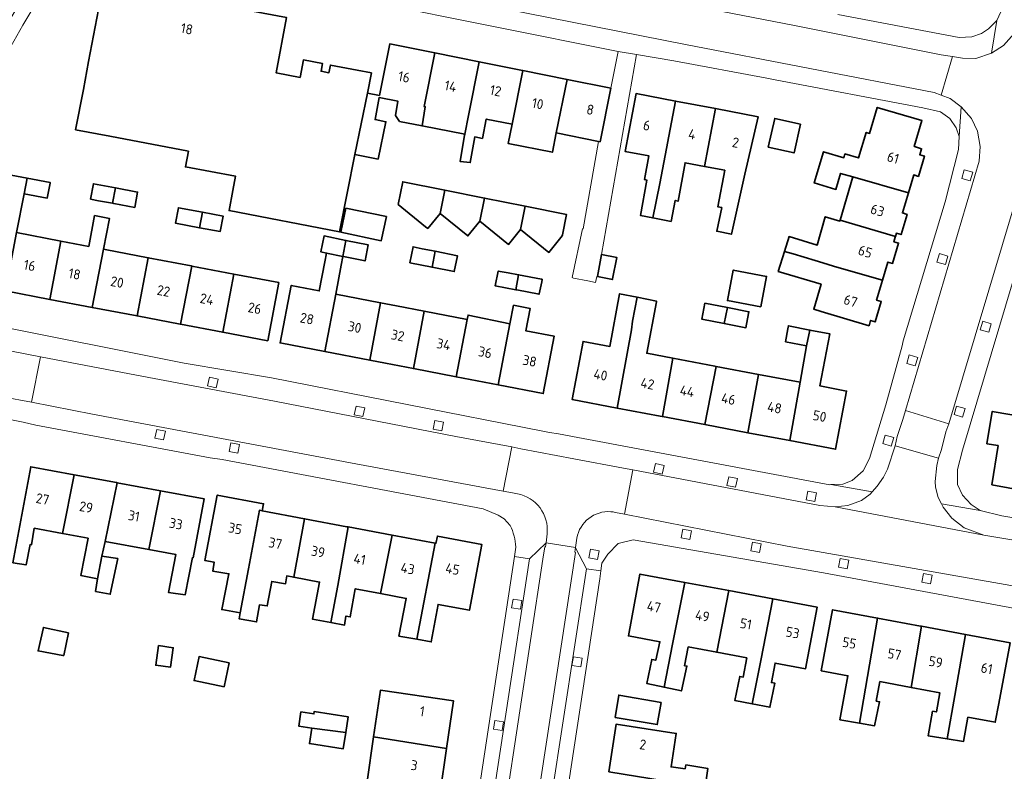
# Model space of a CAD drawing. Extents: x 152761 to 155748, y 459947 to 462743.
# Tile 120 of 256: x 154610 to 154744, y 461534 to 461636. Entities that reach past the tile are written whole.
import ezdxf
from ezdxf.enums import TextEntityAlignment as Align

# ---------------------------------------------------------------- set-up
doc = ezdxf.new("R2010")
doc.units = 0
doc.header["$LTSCALE"] = 0.75
for name, color, linetype, lineweight in [('B-RO-GR-GROENVOORZIENING-GV', 251, 'CONTINUOUS', 18), ('B-RO-OG-BEBOUWING-GV', 6, 'CONTINUOUS', 35), ('B-RO-OG-BEBOUWING-T18', 1, 'CONTINUOUS', 18), ('B-RO-VH-VERHARDING_ASFALT-GV', 251, 'CONTINUOUS', 18), ('B-RO-VH-VERHARDING_BETONSTRAATSTEEN-GV', 251, 'CONTINUOUS', 18), ('B-RO-VH-VERHARDING_STRAATBAKSTEEN-GV', 251, 'CONTINUOUS', 18), ('B-RO-VH-VERHARDING_TEGEL-GV', 251, 'CONTINUOUS', 18)]:
    doc.layers.add(name, color=color, linetype=linetype, lineweight=lineweight)
doc.styles.add('NLCS-ISO-M200-T18', font='NLCS-ISO.ttf', dxfattribs={"height": 0.36})

msp = doc.modelspace()

# ---------------------------------------------------------------- linework, layer by layer
at = {"layer": 'B-RO-GR-GROENVOORZIENING-GV', "flags": 128}
for points in [[(154739.415, 461615.377), (154738.263, 461615.714), (154737.926, 461614.562), (154739.078, 461614.225)], [(154736.037, 461604.033), (154734.886, 461604.37), (154734.549, 461603.218), (154735.7, 461602.881)], [(154741.916, 461594.878), (154740.764, 461595.215), (154740.427, 461594.064), (154741.579, 461593.727)], [(154731.966, 461590.337), (154730.815, 461590.674), (154730.478, 461589.523), (154731.629, 461589.186)], [(154637.26, 461587.391), (154636.085, 461587.636), (154635.84, 461586.461), (154637.015, 461586.216)], [(154657.12, 461583.497), (154655.945, 461583.742), (154655.7, 461582.567), (154656.875, 461582.322)], [(154738.375, 461583.404), (154737.223, 461583.742), (154736.886, 461582.59), (154738.038, 461582.253)], [(154667.773, 461581.563), (154666.598, 461581.808), (154666.353, 461580.633), (154667.528, 461580.388)], [(154630.133, 461580.342), (154628.958, 461580.587), (154628.713, 461579.412), (154629.888, 461579.167)], [(154728.723, 461579.471), (154727.571, 461579.808), (154727.234, 461578.657), (154728.386, 461578.32)], [(154640.169, 461578.542), (154638.99, 461578.765), (154638.767, 461577.586), (154639.946, 461577.363)], [(154697.629, 461575.705), (154696.454, 461575.95), (154696.209, 461574.775), (154697.384, 461574.53)], [(154707.552, 461573.932), (154706.378, 461574.177), (154706.133, 461573.002), (154707.307, 461572.757)], [(154718.257, 461571.998), (154717.083, 461572.243), (154716.838, 461571.069), (154718.012, 461570.824)], [(154701.356, 461566.872), (154700.177, 461567.096), (154699.953, 461565.917), (154701.132, 461565.693)], [(154710.782, 461565.103), (154709.603, 461565.326), (154709.379, 461564.147), (154710.558, 461563.924)], [(154688.833, 461564.135), (154687.654, 461564.359), (154687.43, 461563.18), (154688.609, 461562.956)], [(154722.632, 461562.874), (154721.453, 461563.098), (154721.23, 461561.919), (154722.409, 461561.695)], [(154733.902, 461560.858), (154732.723, 461561.081), (154732.499, 461559.902), (154733.678, 461559.679)], [(154678.368, 461557.419), (154677.183, 461557.611), (154676.991, 461556.426), (154678.176, 461556.234)], [(154686.538, 461549.619), (154685.354, 461549.811), (154685.162, 461548.627), (154686.346, 461548.435)], [(154675.895, 461541.006), (154674.71, 461541.198), (154674.518, 461540.014), (154675.703, 461539.822)]]:
    msp.add_lwpolyline(points, close=True, dxfattribs=at)
at = {"layer": 'B-RO-OG-BEBOUWING-GV', "flags": 128}
for points in [[(154655.791, 461617.806), (154657.464, 461626.089), (154658.018, 461628.832), (154656.077, 461629.204), (154652.461, 461629.897), (154652.259, 461628.847), (154651.198, 461629.05), (154651.4, 461630.101), (154648.817, 461630.596), (154648.363, 461628.229), (154645.101, 461628.846), (154646.532, 461636.31), (154621.761, 461640.995), (154619.739, 461630.366), (154619.023, 461626.6), (154617.983, 461621.134), (154622.598, 461620.256), (154633.235, 461618.232), (154632.837, 461616.115), (154639.619, 461614.842), (154639.256, 461612.908), (154638.748, 461610.199), (154653.672, 461607.315)], [(154657.464, 461626.089), (154655.791, 461617.806), (154658.924, 461617.171), (154659.981, 461622.22), (154658.501, 461622.522), (154659.05, 461625.496), (154661.604, 461624.985), (154661.254, 461623.063), (154661.821, 461622.252), (154664.875, 461621.657), (154665.311, 461624.244), (154665.157, 461624.274), (154666.618, 461631.529), (154660.498, 461632.753), (154659.105, 461625.78)], [(154670.637, 461620.534), (154671.158, 461623.074), (154672.617, 461630.33), (154666.618, 461631.529), (154665.157, 461624.274), (154665.311, 461624.244), (154664.875, 461621.657)], [(154677.062, 461621.893), (154678.508, 461629.152), (154678.443, 461629.165), (154672.617, 461630.33), (154671.158, 461623.074), (154670.637, 461620.534), (154670.609, 461620.4), (154670.039, 461616.825), (154671.392, 461616.69), (154671.994, 461620.158), (154673.042, 461619.976), (154673.567, 461622.592)], [(154684.495, 461627.955), (154678.508, 461629.152), (154677.062, 461621.893), (154676.537, 461619.259), (154682.514, 461618.102), (154683.036, 461620.699)], [(154688.735, 461619.559), (154688.969, 461619.512), (154690.42, 461626.771), (154684.495, 461627.955), (154683.036, 461620.699)], [(154699.178, 461625.027), (154693.834, 461626.042), (154692.346, 461618.215), (154695.57, 461617.603), (154694.979, 461614.385), (154695.276, 461614.331), (154694.438, 461609.521), (154696.096, 461609.206), (154697.055, 461613.87)], [(154703.089, 461616.174), (154704.57, 461624.002), (154699.178, 461625.027), (154697.055, 461613.87), (154696.096, 461609.206), (154698.573, 461608.736), (154699.141, 461611.574), (154699.519, 461611.466), (154700.469, 461616.672)], [(154704.57, 461624.002), (154703.089, 461616.174), (154705.84, 461615.651), (154704.924, 461610.685), (154705.442, 461610.594), (154704.761, 461607.403), (154706.75, 461607.002), (154708.553, 461615.136), (154710.344, 461622.905)], [(154723.192, 461614.747), (154730.697, 461612.585), (154731.419, 461615.021), (154732.052, 461614.833), (154732.865, 461617.575), (154732.232, 461617.762), (154732.472, 461618.57), (154731.513, 461618.854), (154731.486, 461618.862), (154732.529, 461622.382), (154726.492, 461624.17), (154725.45, 461620.65), (154724.984, 461620.788), (154723.954, 461617.318), (154722.113, 461617.863), (154721.96, 461617.346), (154719.217, 461618.169), (154717.949, 461613.948), (154720.881, 461613.068), (154721.529, 461615.226)], [(154716.093, 461621.895), (154712.607, 461622.682), (154711.727, 461618.782), (154715.213, 461617.995)], [(154608.479, 461599.328), (154609.96, 461607.212), (154611.002, 461612.465), (154611.437, 461614.568), (154608.525, 461615.105), (154608.116, 461613.066), (154608.92, 461612.935), (154607.856, 461607.612), (154603.941, 461608.358), (154602.44, 461600.478)], [(154614.514, 461613.891), (154614.534, 461613.996), (154611.437, 461614.568), (154611.002, 461612.465), (154614.141, 461611.883)], [(154730.697, 461612.585), (154723.192, 461614.747), (154721.452, 461608.885), (154728.952, 461606.704), (154729.079, 461607.13), (154729.712, 461606.943), (154730.525, 461609.685), (154729.892, 461609.872)], [(154622.969, 461611.184), (154623.372, 461613.274), (154620.389, 461613.836), (154619.995, 461611.744), (154621.081, 461611.539)], [(154623.372, 461613.274), (154622.969, 461611.184), (154623.138, 461611.152), (154625.97, 461610.618), (154626.364, 461612.71)], [(154665.349, 461608.019), (154665.65, 461607.775), (154667.304, 461609.817), (154667.933, 461612.963), (154662.246, 461614.1), (154661.632, 461611.028)], [(154667.933, 461612.963), (154667.304, 461609.817), (154671.081, 461606.759), (154672.704, 461608.763), (154673.328, 461611.885)], [(154678.215, 461607.632), (154678.845, 461610.782), (154673.328, 461611.885), (154672.704, 461608.763), (154676.586, 461605.62)], [(154635.14, 461609.976), (154631.886, 461610.572), (154631.503, 461608.481), (154634.743, 461607.886)], [(154654.541, 461610.539), (154653.856, 461607.279), (154659.352, 461606.123), (154660.038, 461609.383)], [(154678.845, 461610.782), (154678.215, 461607.632), (154682.03, 461604.543), (154683.831, 461606.767), (154683.863, 461606.927), (154684.411, 461609.67)], [(154615.959, 461606.069), (154614.498, 461598.183), (154620.239, 461597.09), (154621.772, 461604.958), (154622.556, 461609.146), (154620.541, 461609.524), (154619.759, 461605.345)], [(154635.14, 461609.976), (154634.743, 461607.886), (154637.563, 461607.369), (154637.947, 461609.461)], [(154728.952, 461606.704), (154721.452, 461608.885), (154721.429, 461608.806), (154721.42, 461608.776), (154719.432, 461609.361), (154718.351, 461605.524), (154714.54, 461606.686), (154713.945, 461604.678), (154715.101, 461604.331), (154718.098, 461603.432), (154719.694, 461602.953), (154720.697, 461602.652), (154727.198, 461600.79), (154727.924, 461603.238), (154728.557, 461603.05), (154729.37, 461605.792), (154728.738, 461605.98), (154728.917, 461606.585)], [(154614.498, 461598.183), (154615.959, 461606.069), (154609.96, 461607.212), (154608.479, 461599.328)], [(154654.157, 461604.004), (154654.57, 461606.168), (154651.616, 461606.775), (154651.176, 461604.612), (154651.94, 461604.456)], [(154626.294, 461595.938), (154627.8, 461603.814), (154621.963, 461604.926), (154621.772, 461604.958), (154620.239, 461597.09)], [(154654.57, 461606.168), (154654.157, 461604.004), (154654.192, 461603.997), (154654.227, 461603.989), (154657.149, 461603.396), (154657.589, 461605.559)], [(154664.9, 461605.044), (154663.648, 461605.296), (154663.217, 461603.142), (154666.235, 461602.538), (154666.632, 461604.695)], [(154627.8, 461603.814), (154626.294, 461595.938), (154632.106, 461594.832), (154632.194, 461594.815), (154633.723, 461602.686), (154633.606, 461602.708)], [(154651.711, 461591.13), (154653.187, 461598.901), (154653.942, 461602.811), (154654.157, 461604.004), (154651.94, 461604.456), (154651.706, 461603.243), (154650.951, 461599.332), (154647.16, 461600.064), (154645.661, 461592.297)], [(154666.632, 461604.695), (154666.235, 461602.538), (154669.224, 461601.939), (154669.654, 461604.087)], [(154689.177, 461604.257), (154689.079, 461603.751), (154688.595, 461601.26), (154690.632, 461600.864), (154690.649, 461600.952), (154691.214, 461603.861)], [(154713.945, 461604.678), (154713.088, 461601.962), (154718.885, 461600.227), (154717.88, 461596.839), (154718.882, 461596.542), (154725.368, 461594.619), (154725.578, 461595.328), (154726.211, 461595.141), (154727.027, 461597.892), (154726.394, 461598.08), (154727.198, 461600.79), (154720.697, 461602.652), (154719.694, 461602.953), (154718.098, 461603.432), (154715.101, 461604.331)], [(154637.9, 461593.729), (154639.391, 461601.606), (154633.723, 461602.686), (154632.194, 461594.815)], [(154639.391, 461601.606), (154637.9, 461593.729), (154643.977, 461592.572), (154645.477, 461600.447)], [(154677.555, 461599.485), (154677.927, 461601.508), (154676.538, 461601.767), (154675.18, 461602.011), (154674.751, 461600.026)], [(154677.927, 461601.508), (154677.555, 461599.485), (154677.697, 461599.458), (154680.717, 461598.884), (154680.724, 461598.917), (154681.063, 461600.569), (154681.129, 461600.89), (154681.051, 461600.905)], [(154710.71, 461597.152), (154711.501, 461601.288), (154706.988, 461602.152), (154706.197, 461598.016)], [(154657.787, 461589.957), (154659.257, 461597.729), (154653.187, 461598.901), (154651.711, 461591.13)], [(154691.281, 461583.472), (154693.236, 461594.06), (154693.363, 461595.231), (154694, 461598.459), (154691.604, 461598.939), (154690.307, 461591.816), (154686.675, 461592.501), (154685.189, 461584.62)], [(154696.586, 461597.846), (154696.603, 461597.938), (154694, 461598.459), (154693.363, 461595.231), (154693.236, 461594.06), (154691.281, 461583.472), (154697.079, 461582.38), (154697.407, 461582.318), (154698.797, 461590.216), (154695.274, 461590.88)], [(154657.787, 461589.957), (154659.899, 461589.55), (154663.709, 461588.815), (154665.141, 461596.594), (154661.398, 461597.316), (154659.257, 461597.729)], [(154676.75, 461594.891), (154675.186, 461586.6), (154681.27, 461585.426), (154682.768, 461593.191), (154678.915, 461593.934), (154679.499, 461596.961), (154677.268, 461597.391)], [(154703.137, 461597.67), (154702.718, 461595.516), (154705.783, 461594.919), (154706.199, 461597.074)], [(154705.783, 461594.919), (154708.698, 461594.351), (154709.071, 461596.27), (154709.117, 461596.506), (154706.199, 461597.074)], [(154665.141, 461596.594), (154663.709, 461588.815), (154669.474, 461587.702), (154670.979, 461595.467)], [(154669.474, 461587.702), (154675.186, 461586.6), (154676.75, 461594.891), (154671.092, 461596.05), (154670.979, 461595.467)], [(154716.924, 461591.909), (154717.361, 461594.034), (154714.449, 461594.603), (154714.379, 461594.215), (154714.063, 461592.454)], [(154717.361, 461594.034), (154716.924, 461591.909), (154716.045, 461586.963), (154714.665, 461579.066), (154720.838, 461577.903), (154722.323, 461585.779), (154718.725, 461586.458), (154720.076, 461593.503)], [(154698.797, 461590.216), (154697.407, 461582.318), (154703.145, 461581.237), (154704.663, 461589.109), (154704.51, 461589.138)], [(154710.423, 461588.023), (154704.663, 461589.109), (154703.145, 461581.237), (154708.978, 461580.137)], [(154710.423, 461588.023), (154708.978, 461580.137), (154714.665, 461579.066), (154716.045, 461586.963)], [(154748.451, 461573.978), (154748.158, 461574.029), (154749.494, 461581.723), (154742.041, 461583.007), (154741.334, 461578.631), (154742.831, 461578.402), (154741.996, 461573.097), (154748.129, 461571.934)], [(154616.197, 461566.495), (154617.767, 461574.441), (154611.895, 461575.529), (154609.49, 461562.545), (154611.27, 461562.238), (154611.818, 461564.985), (154612.016, 461564.967), (154612.388, 461567.2)], [(154617.767, 461574.441), (154616.197, 461566.495), (154619.661, 461565.853), (154618.682, 461560.811), (154620.927, 461560.373), (154621.545, 461563.415), (154621.961, 461565.427), (154623.606, 461573.359), (154623.499, 461573.379)], [(154621.961, 461565.427), (154627.901, 461564.326), (154629.458, 461572.275), (154623.606, 461573.359)], [(154629.458, 461572.275), (154627.901, 461564.326), (154631.528, 461563.654), (154630.548, 461558.529), (154632.788, 461558.175), (154633.792, 461563.235), (154633.905, 461563.214), (154635.38, 461571.178)], [(154643.23, 461569.572), (154643.409, 461570.525), (154637.14, 461571.703), (154635.475, 461562.838), (154636.743, 461562.6), (154636.532, 461561.415), (154638.721, 461561.036), (154637.747, 461556.198), (154640.234, 461555.738), (154641.384, 461561.728), (154642.856, 461569.642)], [(154640.234, 461555.738), (154640.099, 461554.955), (154642.477, 461554.522), (154642.883, 461556.846), (154643.91, 461556.684), (154644.532, 461560.008), (154646.397, 461559.683), (154646.554, 461560.757), (154647.503, 461560.578), (154648.969, 461568.494), (154643.23, 461569.572), (154642.856, 461569.642), (154641.384, 461561.728)], [(154652.534, 461554.446), (154653.448, 461559.461), (154654.89, 461567.382), (154654.702, 461567.417), (154648.969, 461568.494), (154647.503, 461560.578), (154650.999, 461559.922), (154650.025, 461554.914)], [(154654.89, 461567.382), (154653.448, 461559.461), (154652.534, 461554.446), (154654.376, 461554.103), (154654.566, 461555.319), (154655.16, 461555.211), (154655.823, 461559.015), (154659.227, 461558.376), (154660.807, 461566.27)], [(154666.648, 461565.173), (154660.807, 461566.27), (154659.227, 461558.376), (154662.737, 461557.717), (154661.74, 461552.614), (154664.179, 461552.172)], [(154664.179, 461552.172), (154666.113, 461551.821), (154667.048, 461556.907), (154671.28, 461556.112), (154672.952, 461565.013), (154666.938, 461566.142), (154666.752, 461565.153), (154666.648, 461565.173)], [(154620.927, 461560.373), (154620.679, 461558.656), (154622.667, 461558.282), (154623.68, 461563.1), (154621.545, 461563.415)], [(154697.622, 461545.687), (154698.771, 461551.532), (154700.419, 461559.869), (154694.353, 461560.997), (154692.799, 461552.643), (154697.074, 461551.848), (154696.507, 461549.339), (154695.957, 461549.443), (154695.31, 461546.176)], [(154700.419, 461559.869), (154698.771, 461551.532), (154697.622, 461545.687), (154699.978, 461545.189), (154700.713, 461548.542), (154700.403, 461548.601), (154700.888, 461551.139), (154704.752, 461550.42), (154706.376, 461558.761)], [(154709.557, 461543.446), (154710.722, 461549.31), (154712.356, 461557.649), (154706.376, 461558.761), (154704.752, 461550.42), (154708.822, 461549.663), (154708.34, 461547.057), (154707.873, 461547.146), (154707.189, 461543.911)], [(154712.356, 461557.649), (154710.722, 461549.31), (154709.557, 461543.446), (154711.963, 461542.976), (154712.612, 461546.242), (154712.161, 461546.328), (154712.654, 461548.951), (154716.776, 461548.185), (154718.329, 461556.539)], [(154724.099, 461540.826), (154726.534, 461555.043), (154720.432, 461556.174), (154718.901, 461547.92), (154722.52, 461547.249), (154721.432, 461541.285)], [(154726.534, 461555.043), (154724.099, 461540.826), (154726.118, 461540.479), (154726.8, 461543.714), (154726.349, 461543.808), (154726.846, 461546.447), (154731.084, 461545.661), (154732.492, 461553.938), (154732.357, 461553.963)], [(154617.031, 461553.073), (154613.624, 461553.781), (154612.904, 461550.612), (154616.252, 461550), (154616.371, 461550)], [(154732.492, 461553.938), (154731.084, 461545.661), (154734.945, 461544.945), (154734.493, 461542.347), (154733.962, 461542.437), (154733.368, 461539.129), (154735.957, 461538.713), (154736.97, 461544.57), (154738.412, 461552.84)], [(154738.412, 461552.84), (154736.97, 461544.57), (154735.957, 461538.713), (154738.16, 461538.359), (154738.756, 461541.623), (154742.455, 461540.948), (154742.922, 461543.466), (154744.452, 461551.72)], [(154629.205, 461551.316), (154628.831, 461548.671), (154630.811, 461548.392), (154631.185, 461551.037)], [(154638.073, 461545.753), (154638.743, 461548.984), (154634.68, 461549.827), (154634.01, 461546.596)], [(154668.185, 461537.383), (154669.146, 461543.843), (154659.259, 461545.313), (154658.318, 461538.969)], [(154697.212, 461543.639), (154691.494, 461544.619), (154691.019, 461541.612), (154696.698, 461540.639)], [(154654.531, 461539.578), (154654.862, 461541.704), (154650.283, 461542.417), (154650.23, 461542.074), (154648.468, 461542.348), (154648.17, 461540.436), (154649.946, 461540.16)], [(154654.531, 461539.578), (154649.946, 461540.16), (154649.619, 461538.06), (154654.184, 461537.349)], [(154703.191, 461532.109), (154703.565, 461534.677), (154700.589, 461535.179), (154700.472, 461534.663), (154698.577, 461534.908), (154699.267, 461539.449), (154691.127, 461540.685), (154690.151, 461534.258)], [(154657.405, 461532.818), (154667.27, 461531.227), (154667.301, 461531.436), (154668.185, 461537.383), (154658.318, 461538.969), (154657.423, 461532.936)]]:
    msp.add_lwpolyline(points, close=True, dxfattribs=at)
at = {"layer": 'B-RO-VH-VERHARDING_ASFALT-GV', "flags": 128}
msp.add_lwpolyline([(154664.671, 461454.759), (154664.952, 461454.715), (154668.564, 461454.229), (154675.847, 461499.873), (154680.301, 461529.122), (154685.63, 461563.932), (154685.526, 461563.948), (154685.586, 461564.343), (154685.616, 461564.541), (154685.628, 461564.62), (154681.653, 461565.228), (154681.61, 461564.951), (154681.57, 461564.69), (154681.479, 461564.709), (154681.212, 461563.029), (154676.19, 461529.989), (154673.03, 461509.451), (154671.616, 461500.126)], close=True, dxfattribs=at)
at = {"layer": 'B-RO-VH-VERHARDING_BETONSTRAATSTEEN-GV', "flags": 128}
for points in [[(154735.905, 461628.438), (154736.683, 461631.072), (154735.135, 461631.263), (154715.049, 461635.3), (154682.617, 461641.624), (154648.266, 461648.512), (154647.285, 461643.312), (154670.079, 461638.721), (154700.54, 461632.674), (154734.193, 461626.172), (154735.131, 461625.825)], [(154686.592, 461607.718), (154685.188, 461601.155), (154685.372, 461601.069), (154687.295, 461600.695), (154688.367, 461600.486), (154688.506, 461601.279), (154688.595, 461601.26), (154689.079, 461603.751), (154689.177, 461604.257), (154693.901, 461631.318), (154691.41, 461631.724), (154690.42, 461626.771), (154688.969, 461619.512), (154688.735, 461619.559), (154686.66, 461607.738)], [(154609.29, 461591.165), (154608.078, 461585.01), (154612.005, 461584.249), (154613.218, 461590.413)], [(154675.864, 461572.223), (154677.005, 461578.206), (154669.437, 461579.641), (154644.875, 461584.409), (154626.208, 461587.924), (154613.218, 461590.413), (154612.005, 461584.249), (154620.272, 461582.646), (154655.915, 461575.918)], [(154728.885, 461578.367), (154734.754, 461576.673), (154735.171, 461577.881), (154735.781, 461580.274), (154736.19, 461581.34), (154730.323, 461583.131), (154729.945, 461581.91), (154729.188, 461579.616)], [(154734.754, 461576.673), (154728.885, 461578.367), (154727.858, 461575.19), (154727.306, 461574.102), (154726.461, 461572.884), (154725.784, 461572.116), (154725.539, 461571.837), (154724.355, 461570.958), (154722.502, 461570.275), (154720.789, 461570.095), (154740.921, 461566.282), (154738.253, 461567.275), (154736.565, 461568.575), (154735.39, 461570.08), (154735.168, 461570.502), (154734.709, 461571.373), (154734.383, 461572.764), (154734.307, 461573.55), (154734.542, 461575.714)], [(154740.921, 461566.282), (154720.789, 461570.095), (154718.729, 461570.294), (154693.385, 461575.1), (154692.271, 461569.107), (154714.3, 461564.759), (154751.996, 461558.139), (154753.024, 461564.231)], [(154681.61, 461564.951), (154681.653, 461565.228), (154681.655, 461565.247), (154679.4, 461563.062), (154669.786, 461500), (154663.149, 461456.844), (154664.671, 461454.759), (154671.616, 461500.126), (154673.03, 461509.451), (154676.19, 461529.989), (154681.212, 461563.029), (154681.479, 461564.709), (154681.57, 461564.69)], [(154668.564, 461454.229), (154668.583, 461454.225), (154668.75, 461454.209), (154670.792, 461455.706), (154677.668, 461500), (154687.109, 461561.733), (154685.616, 461564.541), (154685.586, 461564.343), (154685.526, 461563.948), (154685.63, 461563.932), (154680.301, 461529.122), (154675.847, 461499.873)]]:
    msp.add_lwpolyline(points, close=True, dxfattribs=at)
at = {"layer": 'B-RO-VH-VERHARDING_STRAATBAKSTEEN-GV', "flags": 128}
msp.add_lwpolyline([(154744.996, 461634.148), (154743.561, 461632.533), (154741.959, 461631.502), (154739.845, 461630.801), (154738, 461630.814), (154736.683, 461631.072), (154735.905, 461628.438), (154735.131, 461625.825), (154736.366, 461625.369), (154737.825, 461624.229), (154739.251, 461622.658), (154740.043, 461620.949), (154740.402, 461618.863), (154740.272, 461616.886), (154730.323, 461583.131), (154736.19, 461581.34), (154747.001, 461617.5)], dxfattribs=at)
at = {"layer": 'B-RO-VH-VERHARDING_TEGEL-GV', "flags": 128}
for points in [[(154769.987, 461727.691), (154761.715, 461699.945), (154759.309, 461691.426), (154753.468, 461671.585), (154750.481, 461661.907), (154750.294, 461660.987), (154744.51, 461641.108), (154743.194, 461637.108), (154742.647, 461635.933), (154741.959, 461631.502), (154743.561, 461632.533), (154744.996, 461634.148), (154746.101, 461636.351), (154755.566, 461668.528), (154772.84, 461726.864), (154776.655, 461739.946), (154778.16, 461744.752), (154775.363, 461745.615)], [(154737.825, 461624.229), (154737.572, 461620.238), (154737.489, 461618.455), (154735.685, 461611.372), (154729.982, 461592.568), (154729.876, 461591.882), (154727.638, 461583.918), (154725.446, 461576.638), (154724.59, 461574.963), (154723.093, 461573.684), (154721.814, 461573.183), (154720.185, 461573.105), (154725.784, 461572.116), (154726.461, 461572.884), (154727.306, 461574.102), (154727.858, 461575.19), (154728.885, 461578.367), (154729.188, 461579.616), (154729.945, 461581.91), (154730.323, 461583.131), (154740.272, 461616.886), (154740.402, 461618.863), (154740.043, 461620.949), (154739.251, 461622.658)], [(154739.415, 461615.377), (154739.078, 461614.225), (154737.926, 461614.562), (154738.263, 461615.714)], [(154736.037, 461604.033), (154735.7, 461602.881), (154734.549, 461603.218), (154734.886, 461604.37)], [(154741.916, 461594.878), (154741.579, 461593.727), (154740.427, 461594.064), (154740.764, 461595.215)], [(154731.966, 461590.337), (154731.629, 461589.186), (154730.478, 461589.523), (154730.815, 461590.674)], [(154637.26, 461587.391), (154637.015, 461586.216), (154635.84, 461586.461), (154636.085, 461587.636)], [(154657.12, 461583.497), (154656.875, 461582.322), (154655.7, 461582.567), (154655.945, 461583.742)], [(154738.375, 461583.404), (154738.038, 461582.253), (154736.886, 461582.59), (154737.223, 461583.742)], [(154667.773, 461581.563), (154667.528, 461580.388), (154666.353, 461580.633), (154666.598, 461581.808)], [(154630.133, 461580.342), (154629.888, 461579.167), (154628.713, 461579.412), (154628.958, 461580.587)], [(154728.723, 461579.471), (154728.386, 461578.32), (154727.234, 461578.657), (154727.571, 461579.808)], [(154640.169, 461578.542), (154639.946, 461577.363), (154638.767, 461577.586), (154638.99, 461578.765)], [(154697.629, 461575.705), (154697.384, 461574.53), (154696.209, 461574.775), (154696.454, 461575.95)], [(154707.552, 461573.932), (154707.307, 461572.757), (154706.133, 461573.002), (154706.378, 461574.177)], [(154718.257, 461571.998), (154718.012, 461570.824), (154716.838, 461571.069), (154717.083, 461572.243)], [(154701.356, 461566.872), (154701.132, 461565.693), (154699.953, 461565.917), (154700.177, 461567.096)], [(154710.782, 461565.103), (154710.558, 461563.924), (154709.379, 461564.147), (154709.603, 461565.326)], [(154688.833, 461564.135), (154688.609, 461562.956), (154687.43, 461563.18), (154687.654, 461564.359)], [(154679.4, 461563.062), (154677.373, 461563.37), (154670.325, 461517.03), (154669.965, 461514.659), (154667.735, 461500), (154665.683, 461487.054), (154665.963, 461487.015), (154665.395, 461482.988), (154665.056, 461483.048), (154661.605, 461460.368), (154661.15, 461458.237), (154663.149, 461456.844), (154669.786, 461500)], [(154722.632, 461562.874), (154722.409, 461561.695), (154721.23, 461561.919), (154721.453, 461563.098)], [(154689.067, 461561.436), (154687.109, 461561.733), (154677.668, 461500), (154670.792, 461455.706), (154668.75, 461454.209), (154672.41, 461453.485), (154673.299, 461458.113), (154675.983, 461476.764), (154676.077, 461477.348), (154679.724, 461500), (154688.91, 461560.37)], [(154733.902, 461560.858), (154733.678, 461559.679), (154732.499, 461559.902), (154732.723, 461561.081)], [(154678.368, 461557.419), (154678.176, 461556.234), (154676.991, 461556.426), (154677.183, 461557.611)], [(154686.538, 461549.619), (154686.346, 461548.435), (154685.162, 461548.627), (154685.354, 461549.811)], [(154675.895, 461541.006), (154675.703, 461539.822), (154674.518, 461540.014), (154674.71, 461541.198)]]:
    msp.add_lwpolyline(points, close=True, dxfattribs=at)
for points in [[(154605.523, 461625.895), (154610.835, 461635.299), (154616.779, 461645.256), (154616.787, 461645.266), (154619.954, 461650.491), (154623.13, 461654.32), (154621.602, 461653.95), (154620.217, 461653.435), (154619.112, 461652.509), (154618.16, 461651.144), (154606.325, 461631.555)], [(154682.617, 461641.624), (154715.049, 461635.3), (154735.135, 461631.263), (154736.683, 461631.072), (154738, 461630.814), (154739.845, 461630.801), (154741.959, 461631.502), (154742.647, 461635.933), (154741.557, 461634.799), (154740.58, 461634.166), (154739.284, 461633.728), (154737.555, 461633.628), (154721.161, 461636.736)], [(154658.103, 461638.425), (154691.41, 461631.724), (154693.901, 461631.318), (154698.939, 461630.483), (154711.533, 461628.1), (154712.647, 461627.889), (154732.649, 461624.105), (154735.033, 461623.558), (154736.307, 461622.678), (154737.172, 461621.384), (154737.572, 461620.238), (154737.825, 461624.229), (154736.366, 461625.369), (154735.131, 461625.825), (154734.193, 461626.172), (154700.54, 461632.674), (154670.079, 461638.721)], [(154747.001, 461617.5), (154736.19, 461581.34), (154735.781, 461580.274), (154735.171, 461577.881), (154734.754, 461576.673), (154734.542, 461575.714), (154734.307, 461573.55), (154734.383, 461572.764), (154734.709, 461571.373), (154735.168, 461570.502), (154740.42, 461569.599), (154739.192, 461570.411), (154738.032, 461571.685), (154737.357, 461573.112), (154737.361, 461575.162), (154738.026, 461577.784), (154751.753, 461623.716)], [(154677.77, 461571.87), (154677.093, 461571.995), (154675.864, 461572.223), (154655.915, 461575.918), (154620.272, 461582.646), (154612.005, 461584.249), (154608.078, 461585.01), (154588.444, 461588.818), (154588.328, 461588.84), (154552.193, 461596.122), (154541.901, 461598.256), (154541.114, 461595.245), (154561.075, 461591.647), (154571.564, 461589.443), (154573.525, 461588.925), (154587.905, 461586.091), (154610.873, 461581.562), (154612.585, 461581.16)], [(154609.29, 461591.165), (154613.218, 461590.413), (154626.208, 461587.924), (154644.875, 461584.409), (154669.437, 461579.641), (154677.005, 461578.206), (154678.233, 461577.973), (154685.433, 461576.608), (154692.157, 461575.333), (154693.385, 461575.1), (154718.729, 461570.294), (154720.789, 461570.095), (154722.502, 461570.275), (154724.355, 461570.958), (154725.539, 461571.837), (154725.784, 461572.116), (154720.185, 461573.105), (154720.057, 461573.099), (154685.976, 461579.494), (154683.319, 461579.993), (154682.119, 461580.18), (154681.207, 461580.322), (154644.502, 461587.556), (154632.655, 461589.547), (154605.744, 461594.905)], [(154612.585, 461581.16), (154636.185, 461576.726), (154637.803, 461576.5), (154673.134, 461569.835), (154675.157, 461568.992), (154675.986, 461568.481), (154676.8, 461567.58)], [(154691.044, 461569.349), (154692.271, 461569.107), (154693.385, 461575.1), (154692.157, 461575.333), (154685.433, 461576.608), (154678.233, 461577.973), (154677.005, 461578.206), (154675.864, 461572.223), (154677.093, 461571.995), (154677.77, 461571.87)], [(154801.31, 461558.991), (154785.509, 461561.739), (154784.572, 461561.847), (154765.121, 461565.207), (154743.36, 461568.89), (154740.42, 461569.599), (154735.168, 461570.502), (154735.39, 461570.08), (154736.565, 461568.575), (154738.253, 461567.275), (154740.921, 461566.282), (154753.024, 461564.231), (154756.968, 461563.563), (154797.392, 461556.714), (154802.48, 461555.85), (154806.4, 461555.181), (154806.598, 461555.174), (154805.559, 461560.366)], [(154799.933, 461541.709), (154803.758, 461549.334), (154803.58, 461549.399), (154796.363, 461550.619), (154796, 461550.68), (154755.937, 461557.454), (154754.929, 461557.624), (154751.996, 461558.139), (154714.3, 461564.759), (154692.271, 461569.107), (154691.044, 461569.349)], [(154677.57, 461564.66), (154677.373, 461563.37), (154679.4, 461563.062), (154681.655, 461565.247), (154681.792, 461566.471)], [(154681.792, 461566.471), (154681.655, 461565.247), (154681.653, 461565.228), (154685.628, 461564.62), (154685.817, 461565.855)], [(154685.817, 461565.855), (154685.628, 461564.62), (154685.616, 461564.541), (154687.109, 461561.733), (154689.067, 461561.436), (154689.223, 461562.497), (154690.035, 461563.68), (154691.421, 461565.128), (154693.43, 461565.656), (154719.19, 461561.162), (154745.129, 461556.335), (154793.91, 461548.08), (154796.17, 461547.64)]]:
    msp.add_lwpolyline(points, dxfattribs=at)
at = {"layer": 'B-RO-VH-VERHARDING_TEGEL-GV'}
for points in [[(154681.792, 461566.471, 0.3926387), (154677.77, 461571.87)], [(154677.77, 461571.87, -0.3926387), (154681.792, 461566.471)], [(154690.437, 461569.439, 0.3861523), (154685.817, 461565.855)], [(154685.817, 461565.855, -0.3861523), (154690.437, 461569.439)], [(154691.044, 461569.349, 0.0394053), (154690.437, 461569.439)], [(154690.437, 461569.439, -0.0394053), (154691.044, 461569.349)], [(154676.8, 461567.58, -0.0931738), (154677.57, 461564.66)]]:
    msp.add_lwpolyline(points, format="xyb", dxfattribs=at)

# ---------------------------------------------------------------- texts
at = {"layer": 'B-RO-OG-BEBOUWING-T18', "style": 'NLCS-ISO-M200-T18'}
for s, rotation, p in [('18', 349.3, (154633.035, 461634.792)), ('16', 348.7, (154662.433, 461628.287)), ('14', 348.7, (154668.724, 461627.029)), ('12', 348.7, (154674.826, 461626.419)), ('10', 348.7, (154680.532, 461624.668)), ('8', 348.7, (154687.633, 461623.859)), ('6', 349.3, (154695.284, 461621.729)), ('4', 349.2, (154701.417, 461620.53)), ('2', 349.2, (154707.306, 461619.411)), ('61', 343.5, (154728.627, 461617.354)), ('63', 343.5, (154726.516, 461610.235)), ('65', 343.5, (154724.858, 461604.645)), ('16', 349.2, (154611.75, 461602.777)), ('18', 349.2, (154617.837, 461601.619)), ('20', 349.2, (154623.593, 461600.524)), ('22', 349.2, (154629.88, 461599.327)), ('24', 349.2, (154635.745, 461598.211)), ('67', 343.5, (154722.879, 461597.975)), ('26', 349.2, (154642.216, 461596.979)), ('28', 349.1, (154649.299, 461595.577)), ('30', 349, (154655.752, 461594.424)), ('32', 349.1, (154661.583, 461593.299)), ('34', 349, (154667.788, 461592.101)), ('36', 349.1, (154673.407, 461591.017)), ('38', 349.1, (154679.433, 461589.854)), ('40', 349.3, (154689.026, 461587.967)), ('42', 349.3, (154695.381, 461586.77)), ('44', 349.3, (154700.753, 461585.758)), ('46', 349.3, (154706.339, 461584.705)), ('48', 349.3, (154712.59, 461583.527)), ('50', 349.3, (154718.684, 461582.379)), ('27', 349.5, (154613.506, 461571.162)), ('29', 349.5, (154619.405, 461570.069)), ('31', 349.5, (154625.874, 461568.871)), ('33', 349.5, (154631.559, 461567.818)), ('35', 349.3, (154639.577, 461567.175)), ('37', 349.3, (154645.011, 461565.168)), ('39', 349.4, (154650.799, 461564.029)), ('41', 349.3, (154656.432, 461563.022)), ('43', 349.3, (154662.928, 461561.751)), ('45', 349.3, (154668.997, 461561.686)), ('47', 349.5, (154696.253, 461556.575)), ('49', 349.5, (154702.823, 461555.353)), ('51', 349.5, (154708.702, 461554.26)), ('53', 349.5, (154715.037, 461553.082)), ('55', 349.5, (154722.712, 461551.683)), ('57', 349.5, (154728.81, 461550.151)), ('59', 349.5, (154734.399, 461549.114)), ('61', 349.5, (154741.306, 461548.235)), ('1', 351.5, (154664.892, 461542.43)), ('2', 351.4, (154694.755, 461537.933)), ('3', 351.5, (154663.806, 461535.127))]:
    msp.add_text(s, height=1.35, rotation=rotation, dxfattribs=at).set_placement(p, align=Align.MIDDLE)

doc.saveas('drawing.dxf')
